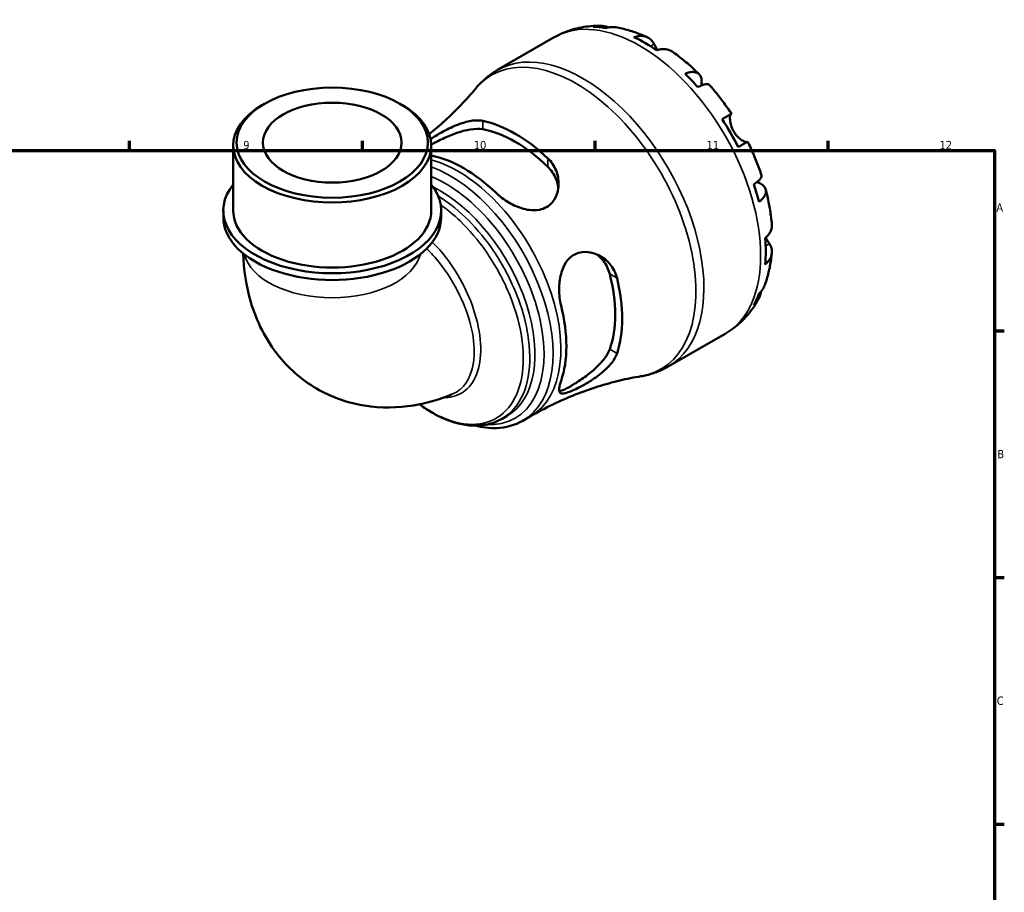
# Model space of a CAD drawing. Header units: millimetres. Extents: x 0 to 902, y 0 to 879.
# Tile 6 of 6: x 528 to 824, y 351 to 613. Entities that reach past the tile are written whole.
import ezdxf

# ---------------------------------------------------------------- set-up
doc = ezdxf.new("R2010")
doc.units = ezdxf.units.MM
for name, color, linetype, lineweight in [('Border (ISO)', 7, 'Continuous', 70), ('Visible (ISO)', 7, 'Continuous', 50), ('Visible Narrow (ISO)', 7, 'Continuous', 35)]:
    doc.layers.add(name, color=color, linetype=linetype, lineweight=lineweight)
doc.styles.add('Note Text (ISO)', font='tahoma.ttf')

# ---------------------------------------------------------------- blocks, each defined once
blk = doc.blocks.new('Borders Default Border')
at = {"layer": 'Border (ISO)'}
for p, q in [((560.67, 574), (560.67, 576.9)), ((630.75, 574), (630.75, 576.9)), ((700.83, 574), (700.83, 576.9)), ((770.92, 574), (770.92, 576.9)), ((821, 519.75), (823.9, 519.75)), ((821, 445.5), (823.9, 445.5)), ((821, 371.25), (823.9, 371.25))]:
    blk.add_line(p, q, dxfattribs=at)
at = {"layer": 'Border (ISO)', "flags": 128}
blk.add_lwpolyline([(20, 20), (20, 574), (821, 574), (821, 20), (20, 20)], dxfattribs=at)
at = {"layer": 'Border (ISO)', "color": 232, "true_color": 0xca0064, "char_height": 2.5, "attachment_point": 7, "style": 'Note Text (ISO)'}
for s, insert in [('9', (594.88, 574.35)), ('10', (664.29, 574.35)), ('11', (734.37, 574.4)), ('12', (804.46, 574.4)), ('A', (821.59, 555.62)), ('B', (821.89, 481.37)), ('C', (821.73, 407.08))]:
    blk.add_mtext(s, dxfattribs=dict(at, insert=insert))

msp = doc.modelspace()

# ---------------------------------------------------------------- linework, layer by layer
at = {"layer": 'Visible (ISO)'}
for p, q in [((671.434, 598.244), (688.515, 608.08)), ((601.246, 588.053), (600.515, 587.629)), ((642.099, 588.053), (642.83, 587.629)), ((591.866, 555.942), (591.866, 575.538)), ((651.48, 555.942), (651.48, 575.538)), ((588.885, 553.898), (588.885, 555.942)), ((654.46, 553.898), (654.46, 555.942)), ((722.834, 508.985), (739.915, 518.822)), ((672.787, 493.24), (674.334, 494.13)), ((679.023, 492.671), (681.385, 494.031))]:
    msp.add_line(p, q, dxfattribs=at)
for centre, major_axis, ratio, start_param, end_param in [((715.93, 564.438), (-25.578, 44.417), 0.5780931, 5.8354042, 5.9494356), ((715.93, 564.438), (-25.578, 44.417), 0.5780931, 5.4049542, 5.5944875), ((715.93, 564.438), (-25.578, 44.417), 0.5780931, 5.0500061, 5.1640375), ((621.673, 575.538), (-29.807, 0), 0.5758617, 5.5016397, 10.2063236), ((676.77, 541.888), (22.689, -39.399), 0.5780931, 2.0483477, 2.6679087), ((715.93, 564.438), (-25.578, 44.417), 0.5780931, 4.619556, 4.8090893), ((676.77, 541.888), (21.216, -36.843), 0.5780931, 2.0260561, 2.6902003), ((661.179, 532.909), (-21.853, 37.948), 0.5780931, 5.1776738, 5.8183162), ((621.673, 555.942), (-32.788, 0), 0.5758617, 5.8534856, 9.8544776), ((715.93, 564.438), (-25.578, 44.417), 0.5780931, 4.2646079, 4.3786393), ((621.673, 555.942), (-29.807, 0), 0.5758617, 0, 3.1415927), ((621.673, 553.898), (-32.788, 0), 0.5758617, 0, 3.1415927), ((715.93, 564.438), (-25.578, 44.417), 0.5780931, 3.8341579, 4.0236912), ((676.77, 541.888), (21.216, -36.843), 0.5780931, 0.4552598, 1.1194039), ((676.77, 541.888), (22.689, -39.399), 0.5780931, 0.4775513, 1.0971124), ((715.93, 564.438), (25.578, -44.417), 0.5780931, 0.3376171, 0.4516485), ((661.179, 532.909), (-21.853, 37.948), 0.5780931, 3.6068774, 4.2509716)]:
    msp.add_ellipse(centre, major_axis=major_axis, ratio=ratio, start_param=start_param, end_param=end_param, dxfattribs=at)
for major_axis in [(28.777, 0), (20.865, 0)]:
    msp.add_ellipse((621.673, 576.381), major_axis=major_axis, ratio=0.5758617, dxfattribs=at)
for points, knots in [([(688.515, 608.08), (689.362, 608.568), (690.237, 609.006), (692.029, 609.778), (692.945, 610.112), (694.803, 610.673), (695.744, 610.9), (697.637, 611.251), (698.589, 611.375), (700.492, 611.525), (701.442, 611.552), (702.389, 611.533)], [5.49972085, 5.49972085, 5.49972085, 5.49972085, 5.56676099, 5.56676099, 5.63380113, 5.63380113, 5.70084126, 5.70084126, 5.7678814, 5.7678814, 5.83492154, 5.83492154, 5.83492154, 5.83492154]), ([(700.175, 611.248), (700.782, 611.42), (701.404, 611.511), (702.572, 611.55), (703.222, 611.498), (704.2, 611.289), (704.532, 611.194), (704.854, 611.082)], [0.23003486, 0.23003486, 0.23003486, 0.23003486, 0.44833783, 0.44833783, 0.67289568, 0.67289568, 0.78991665, 0.78991665, 0.78991665, 0.78991665]), ([(707, 611.093), (706.552, 611.168), (706.099, 611.192), (705.148, 611.148), (704.569, 611.052), (703.991, 610.878)], [6.57935547, 6.57935547, 6.57935547, 6.57935547, 6.75690579, 6.75690579, 6.97520876, 6.97520876, 6.97520876, 6.97520876]), ([(707, 611.093), (707.656, 610.982), (708.308, 610.852), (709.602, 610.554), (710.245, 610.387), (711.52, 610.018), (712.153, 609.816), (713.409, 609.38), (714.032, 609.146), (715.268, 608.647), (715.881, 608.383), (716.489, 608.103)], [5.94497245, 5.94497245, 5.94497245, 5.94497245, 5.99255162, 5.99255162, 6.04013079, 6.04013079, 6.08770996, 6.08770996, 6.13528912, 6.13528912, 6.18286829, 6.18286829, 6.18286829, 6.18286829]), ([(712.5, 608.129), (713.05, 608.315), (713.586, 608.428), (714.55, 608.52), (715.063, 608.504), (716.022, 608.313), (716.467, 608.138), (717.216, 607.701), (717.589, 607.398), (718.16, 606.735), (718.379, 606.404), (718.559, 606.058)], [0.2300371, 0.2300371, 0.2300371, 0.2300371, 0.4481544, 0.4481544, 0.6727436, 0.6727436, 0.8973328, 0.8973328, 1.1227327, 1.1227327, 1.2981486, 1.2981486, 1.2981486, 1.2981486]), ([(718.559, 606.058), (718.67, 605.845), (718.796, 605.606), (719.107, 605.032), (719.296, 604.692), (719.524, 604.304), (719.542, 604.274), (719.56, 604.244)], [-0.77518695, -0.77518695, -0.77518695, -0.77518695, -0.66453204, -0.66453204, -0.53185988, -0.53185988, -0.52075, -0.52075, -0.52075, -0.52075]), ([(723.97, 603.798), (723.881, 603.86), (723.79, 603.918), (723.326, 604.189), (722.881, 604.363), (721.922, 604.554), (721.408, 604.57), (720.445, 604.478), (719.908, 604.365), (719.359, 604.179)], [6.2608959, 6.2608959, 6.2608959, 6.2608959, 6.31513039, 6.31513039, 6.53971958, 6.53971958, 6.76430877, 6.76430877, 6.98242607, 6.98242607, 6.98242607, 6.98242607]), ([(723.97, 603.798), (724.542, 603.401), (725.108, 602.992), (726.23, 602.15), (726.785, 601.717), (727.884, 600.828), (728.427, 600.373), (729.503, 599.44), (730.035, 598.963), (731.086, 597.988), (731.605, 597.49), (732.118, 596.982)], [0.10215415, 0.10215415, 0.10215415, 0.10215415, 0.15041409, 0.15041409, 0.19867404, 0.19867404, 0.24693398, 0.24693398, 0.29519393, 0.29519393, 0.34345388, 0.34345388, 0.34345388, 0.34345388]), ([(664.762, 592.592), (665.134, 593.04), (665.521, 593.477), (666.326, 594.323), (666.744, 594.733), (667.609, 595.523), (668.056, 595.903), (668.977, 596.631), (669.452, 596.978), (670.425, 597.638), (670.924, 597.95), (671.434, 598.244)], [5.28781559, 5.28781559, 5.28781559, 5.28781559, 5.33019664, 5.33019664, 5.3725777, 5.3725777, 5.41495875, 5.41495875, 5.4573398, 5.4573398, 5.49972085, 5.49972085, 5.49972085, 5.49972085]), ([(727.869, 597.128), (728.39, 597.335), (728.885, 597.479), (729.749, 597.644), (730.195, 597.676), (730.993, 597.602), (731.345, 597.496), (731.906, 597.195), (732.166, 596.973), (732.567, 596.403), (732.707, 596.056), (732.867, 595.331), (732.901, 594.887), (732.856, 594.134), (732.821, 593.858), (732.773, 593.578)], [0.2300349, 0.2300349, 0.2300349, 0.2300349, 0.4483378, 0.4483378, 0.6728957, 0.6728957, 0.8974535, 0.8974535, 1.1226267, 1.1226267, 1.3478, 1.3478, 1.5738057, 1.5738057, 1.6947899, 1.6947899, 1.6947899, 1.6947899]), ([(735.167, 593.768), (735.085, 593.858), (734.972, 593.92), (734.655, 594.004), (734.399, 594.009), (733.766, 593.909), (733.389, 593.803), (732.628, 593.53), (732.177, 593.34), (731.685, 593.103)], [6.14481821, 6.14481821, 6.14481821, 6.14481821, 6.3077901, 6.3077901, 6.53234794, 6.53234794, 6.75690579, 6.75690579, 6.97520876, 6.97520876, 6.97520876, 6.97520876]), ([(735.167, 593.768), (735.649, 593.227), (736.124, 592.678), (737.06, 591.562), (737.521, 590.997), (738.428, 589.849), (738.874, 589.268), (739.751, 588.091), (740.182, 587.495), (741.029, 586.29), (741.444, 585.681), (741.851, 585.065)], [0.44157516, 0.44157516, 0.44157516, 0.44157516, 0.4894013, 0.4894013, 0.53722743, 0.53722743, 0.58505357, 0.58505357, 0.6328797, 0.6328797, 0.68070584, 0.68070584, 0.68070584, 0.68070584]), ([(664.762, 592.592), (663.43, 590.985), (661.994, 589.362), (658.916, 586.127), (657.275, 584.514), (654.055, 581.574), (652.504, 580.24), (650.889, 578.937)], [5.28781559, 5.28781559, 5.28781559, 5.28781559, 5.33019664, 5.33019664, 5.3725777, 5.3725777, 5.40875258, 5.40875258, 5.40875258, 5.40875258]), ([(739.017, 583.444), (739.487, 583.714), (739.903, 583.954), (740.584, 584.344), (740.907, 584.529), (741.412, 584.818), (741.593, 584.921), (741.811, 585.044), (741.867, 585.075), (741.831, 585.052), (741.771, 585.016), (741.676, 584.96)], [0.2300371, 0.2300371, 0.2300371, 0.2300371, 0.4481544, 0.4481544, 0.6727436, 0.6727436, 0.8973328, 0.8973328, 1.1227327, 1.1227327, 1.2981486, 1.2981486, 1.2981486, 1.2981486]), ([(741.676, 584.96), (741.656, 584.948), (741.636, 584.932), (741.568, 584.856), (741.523, 584.769), (741.444, 584.522), (741.413, 584.356), (741.366, 583.868), (741.365, 583.515), (741.451, 582.631), (741.553, 582.093), (741.903, 580.957), (742.155, 580.369), (742.476, 579.813)], [-0.78090098, -0.78090098, -0.78090098, -0.78090098, -0.74249641, -0.74249641, -0.64168011, -0.64168011, -0.53308797, -0.53308797, -0.37727943, -0.37727943, -0.19250343, -0.19250343, 0, 0, 0, 0]), ([(651.3, 577.421), (651.933, 577.855), (652.632, 578.305), (654.442, 579.398), (655.579, 580.028), (658.298, 581.364), (659.903, 582.021), (662.851, 582.867), (664.212, 583.094), (665.982, 583.08), (666.495, 583.03), (666.97, 582.932)], [-2.0844636, -2.0844636, -2.0844636, -2.0844636, -1.8110368, -1.8110368, -1.4230694, -1.4230694, -0.8979734, -0.8979734, -0.4181575, -0.4181575, -0.2054532, -0.2054532, -0.2054532, -0.2054532]), ([(651.477, 575.77), (651.947, 576.039), (652.467, 576.324), (653.623, 576.927), (654.262, 577.246), (656.242, 578.179), (657.647, 578.768), (660.362, 579.72), (661.865, 580.132), (664.654, 580.561), (665.941, 580.573), (666.97, 580.391)], [3.461602, 3.461602, 3.461602, 3.461602, 3.657771, 3.657771, 3.867794, 3.867794, 4.2878401, 4.2878401, 4.7493484, 4.7493484, 5.2108567, 5.2108567, 5.2108567, 5.2108567]), ([(742.476, 579.813), (742.666, 579.485), (742.877, 579.171), (743.348, 578.562), (743.608, 578.272), (744.221, 577.672), (744.575, 577.388), (745.224, 576.944), (745.516, 576.785), (745.935, 576.606), (746.084, 576.559), (746.317, 576.517), (746.406, 576.518), (746.471, 576.537)], [0, 0, 0, 0, 0.11375655, 0.11375655, 0.23538098, 0.23538098, 0.39430899, 0.39430899, 0.54630686, 0.54630686, 0.65204055, 0.65204055, 0.7489387, 0.7489387, 0.7489387, 0.7489387]), ([(746.701, 576.665), (746.7, 576.665), (746.646, 576.635), (746.443, 576.521), (746.262, 576.417), (745.757, 576.129), (745.434, 575.944), (744.753, 575.553), (744.337, 575.314), (743.867, 575.044)], [6.1219887, 6.1219887, 6.1219887, 6.1219887, 6.31513039, 6.31513039, 6.53971958, 6.53971958, 6.76430877, 6.76430877, 6.98242607, 6.98242607, 6.98242607, 6.98242607]), ([(746.701, 576.665), (747.031, 576.004), (747.351, 575.34), (747.972, 574.004), (748.272, 573.333), (748.853, 571.984), (749.134, 571.307), (749.674, 569.947), (749.934, 569.265), (750.432, 567.896), (750.67, 567.21), (750.898, 566.522)], [0.89009478, 0.89009478, 0.89009478, 0.89009478, 0.93792256, 0.93792256, 0.98575034, 0.98575034, 1.03357813, 1.03357813, 1.08140591, 1.08140591, 1.12923369, 1.12923369, 1.12923369, 1.12923369]), ([(686.571, 571.645), (687.101, 571.144), (687.57, 570.59), (688.829, 568.746), (689.385, 567.332), (689.906, 564.361), (689.843, 562.79), (689.129, 560.295), (688.641, 559.311), (687.463, 557.88), (686.875, 557.37), (685.544, 556.589), (684.826, 556.321), (683.061, 555.966), (682.009, 555.959), (679.438, 556.309), (677.916, 556.808), (674.984, 558.181), (673.57, 559.065), (671.847, 560.432), (671.397, 560.824), (670.979, 561.226)], [-3.9473698, -3.9473698, -3.9473698, -3.9473698, -3.7096209, -3.7096209, -3.209367, -3.209367, -2.6844563, -2.6844563, -2.3019845, -2.3019845, -2.0253087, -2.0253087, -1.7586739, -1.7586739, -1.4150477, -1.4150477, -0.9332676, -0.9332676, -0.4404999, -0.4404999, -0.2526284, -0.2526284, -0.2526284, -0.2526284]), ([(686.571, 569.103), (687.599, 568.101), (688.459, 566.853), (689.38, 564.638), (689.615, 563.724), (689.726, 562.832)], [-1.76310877, -1.76310877, -1.76310877, -1.76310877, -1.30160049, -1.30160049, -0.99914688, -0.99914688, -0.99914688, -0.99914688]), ([(748.569, 563.859), (749.022, 564.165), (749.413, 564.459), (750.032, 564.978), (750.313, 565.249), (750.719, 565.743), (750.843, 565.966), (750.932, 566.279), (750.935, 566.407), (750.898, 566.521)], [0.23003486, 0.23003486, 0.23003486, 0.23003486, 0.44833783, 0.44833783, 0.67289568, 0.67289568, 0.89745353, 0.89745353, 1.0611692, 1.0611692, 1.0611692, 1.0611692]), ([(749.502, 564.538), (749.785, 564.438), (750.056, 564.324), (750.744, 563.983), (751.11, 563.734), (751.656, 563.236), (751.885, 562.943), (752.176, 562.315), (752.237, 561.981), (752.215, 561.349), (752.13, 560.992), (751.792, 560.268), (751.54, 559.9), (750.963, 559.237), (750.59, 558.883), (750.15, 558.536)], [5.5033678, 5.5033678, 5.5033678, 5.5033678, 5.6314379, 5.6314379, 5.8574437, 5.8574437, 6.0826169, 6.0826169, 6.3077901, 6.3077901, 6.5323479, 6.5323479, 6.7569058, 6.7569058, 6.9752088, 6.9752088, 6.9752088, 6.9752088]), ([(752.159, 562.274), (752.342, 561.575), (752.514, 560.876), (752.833, 559.478), (752.981, 558.778), (753.252, 557.38), (753.375, 556.681), (753.596, 555.285), (753.694, 554.587), (753.864, 553.194), (753.936, 552.499), (753.994, 551.804)], [1.22732598, 1.22732598, 1.22732598, 1.22732598, 1.27558312, 1.27558312, 1.32384026, 1.32384026, 1.3720974, 1.3720974, 1.42035454, 1.42035454, 1.46861168, 1.46861168, 1.46861168, 1.46861168]), ([(752.01, 547.626), (752.447, 548.007), (752.814, 548.414), (753.377, 549.199), (753.621, 549.651), (753.937, 550.573), (754.01, 551.044), (754.008, 551.583), (754.003, 551.693), (753.994, 551.804)], [0.23003714, 0.23003714, 0.23003714, 0.23003714, 0.44815444, 0.44815444, 0.67274363, 0.67274363, 0.89733283, 0.89733283, 0.95341572, 0.95341572, 0.95341572, 0.95341572]), ([(753.26, 545.954), (753.469, 545.627), (753.646, 545.272), (753.932, 544.45), (754.008, 543.977), (754.01, 543.114), (753.937, 542.643), (753.621, 541.72), (753.377, 541.269), (752.814, 540.484), (752.447, 540.077), (752.01, 539.696)], [5.9143146, 5.9143146, 5.9143146, 5.9143146, 6.0897305, 6.0897305, 6.3151304, 6.3151304, 6.5397196, 6.5397196, 6.7643088, 6.7643088, 6.9824261, 6.9824261, 6.9824261, 6.9824261]), ([(752.168, 547.768), (752.275, 547.574), (752.383, 547.388), (752.628, 546.972), (752.762, 546.75), (753.019, 546.335), (753.139, 546.144), (753.253, 545.965), (753.257, 545.96), (753.26, 545.954)], [-2.85672969, -2.85672969, -2.85672969, -2.85672969, -2.78540812, -2.78540812, -2.69094331, -2.69094331, -2.59427293, -2.59427293, -2.59108226, -2.59108226, -2.59108226, -2.59108226]), ([(594.879, 543.015), (595.033, 538.16), (595.722, 533.236), (598.857, 522.697), (601.585, 517.036), (608.954, 508.022), (613.088, 504.487), (622.036, 499.526), (626.719, 497.96), (636.423, 496.389), (641.415, 496.514), (650.212, 497.953), (654.107, 499.121), (657.769, 500.622)], [3.177578, 3.177578, 3.177578, 3.177578, 3.4271908, 3.4271908, 3.7127889, 3.7127889, 3.9383309, 3.9383309, 4.144414, 4.144414, 4.3698413, 4.3698413, 4.5695833, 4.5695833, 4.5695833, 4.5695833]), ([(690.551, 527.326), (690.549, 527.336), (690.546, 527.346), (690.356, 528.121), (690.214, 528.924), (689.94, 531.31), (689.929, 532.944), (690.295, 536.082), (690.666, 537.597), (691.706, 539.865), (692.246, 540.701), (693.446, 541.955), (694.049, 542.409), (695.427, 543.117), (696.193, 543.342), (698.072, 543.565), (699.186, 543.444), (701.703, 542.701), (703.074, 541.915), (705.278, 539.924), (706.153, 538.755), (707.024, 536.839), (707.237, 536.224), (707.389, 535.587)], [-3.8955408, -3.8955408, -3.8955408, -3.8955408, -3.8922757, -3.8922757, -3.6389439, -3.6389439, -3.1579725, -3.1579725, -2.6857815, -2.6857815, -2.3575836, -2.3575836, -2.0942089, -2.0942089, -1.8110368, -1.8110368, -1.4230694, -1.4230694, -0.8979734, -0.8979734, -0.4181575, -0.4181575, -0.2054532, -0.2054532, -0.2054532, -0.2054532]), ([(701.312, 542.746), (702.037, 542.2), (702.719, 541.532), (704.184, 539.616), (704.836, 538.246), (705.191, 536.853)], [4.44416062, 4.44416062, 4.44416062, 4.44416062, 4.74934841, 4.74934841, 5.2108567, 5.2108567, 5.2108567, 5.2108567]), ([(753.992, 543.166), (753.931, 542.5), (753.854, 541.836), (753.671, 540.516), (753.563, 539.859), (753.315, 538.553), (753.174, 537.903), (752.858, 536.613), (752.683, 535.973), (752.297, 534.702), (752.086, 534.072), (751.856, 533.448)], [1.67115243, 1.67115243, 1.67115243, 1.67115243, 1.71873148, 1.71873148, 1.76631053, 1.76631053, 1.81388958, 1.81388958, 1.86146863, 1.86146863, 1.90904768, 1.90904768, 1.90904768, 1.90904768]), ([(750.778, 531.596), (750.713, 531.247), (750.626, 530.898), (750.313, 529.935), (750.032, 529.346), (749.413, 528.358), (749.022, 527.865), (748.569, 527.427)], [6.41028672, 6.41028672, 6.41028672, 6.41028672, 6.53234794, 6.53234794, 6.75690579, 6.75690579, 6.97520876, 6.97520876, 6.97520876, 6.97520876]), ([(750.15, 530.929), (750.59, 531.341), (750.963, 531.793), (751.484, 532.601), (751.694, 533.013), (751.855, 533.448)], [0.23003486, 0.23003486, 0.23003486, 0.23003486, 0.44833783, 0.44833783, 0.62985271, 0.62985271, 0.62985271, 0.62985271]), ([(749.945, 529.233), (749.486, 528.393), (748.985, 527.573), (747.895, 525.98), (747.307, 525.207), (746.044, 523.725), (745.37, 523.015), (743.939, 521.671), (743.184, 521.037), (741.6, 519.859), (740.772, 519.315), (739.915, 518.822)], [2.01902344, 2.01902344, 2.01902344, 2.01902344, 2.0868444, 2.0868444, 2.15466535, 2.15466535, 2.2224863, 2.2224863, 2.29030725, 2.29030725, 2.3581282, 2.3581282, 2.3581282, 2.3581282]), ([(707.389, 512.925), (707.219, 512.41), (706.974, 511.883), (706.004, 510.24), (705.057, 509.131), (702.742, 506.976), (701.349, 505.926), (698.828, 504.278), (697.731, 503.632), (695.901, 502.642), (695.165, 502.272), (693.822, 501.65), (693.23, 501.403), (692.038, 500.982), (691.506, 500.858), (690.522, 500.836), (690.193, 501.052), (689.915, 501.943), (689.974, 502.631), (690.297, 503.885), (690.412, 504.261), (690.551, 504.664)], [-3.9473698, -3.9473698, -3.9473698, -3.9473698, -3.7096209, -3.7096209, -3.209367, -3.209367, -2.6844563, -2.6844563, -2.3019845, -2.3019845, -2.0253087, -2.0253087, -1.7586739, -1.7586739, -1.4150477, -1.4150477, -0.9332676, -0.9332676, -0.4404999, -0.4404999, -0.2526284, -0.2526284, -0.2526284, -0.2526284]), ([(705.191, 514.191), (704.836, 513.206), (704.184, 512.094), (702.42, 509.888), (701.312, 508.792), (699.132, 506.915), (697.92, 505.991), (696.121, 504.745), (695.524, 504.351), (694.386, 503.63), (693.844, 503.302), (693.349, 503.017), (692.854, 502.732), (692.382, 502.476), (691.523, 502.047), (691.136, 501.874), (690.51, 501.645), (690.258, 501.576), (690.043, 501.544)], [-1.7631088, -1.7631088, -1.7631088, -1.7631088, -1.3016005, -1.3016005, -0.8400922, -0.8400922, -0.4200461, -0.4200461, -0.2100231, -0.2100231, 0, 0, 0, 0.2100231, 0.2100231, 0.4200461, 0.4200461, 0.6016577, 0.6016577, 0.6016577, 0.6016577]), ([(722.834, 508.985), (722.324, 508.692), (721.804, 508.417), (720.745, 507.906), (720.206, 507.671), (719.114, 507.239), (718.561, 507.043), (717.444, 506.691), (716.879, 506.536), (715.743, 506.264), (715.171, 506.148), (714.597, 506.052)], [2.3581282, 2.3581282, 2.3581282, 2.3581282, 2.40050925, 2.40050925, 2.4428903, 2.4428903, 2.48527135, 2.48527135, 2.52765241, 2.52765241, 2.57003346, 2.57003346, 2.57003346, 2.57003346]), ([(681.385, 494.031), (683.564, 495.286), (685.789, 496.46), (690.286, 498.628), (692.557, 499.622), (697.097, 501.417), (699.365, 502.218), (703.852, 503.63), (706.071, 504.241), (710.414, 505.279), (712.538, 505.707), (714.597, 506.052)], [2.3581282, 2.3581282, 2.3581282, 2.3581282, 2.40050925, 2.40050925, 2.4428903, 2.4428903, 2.48527135, 2.48527135, 2.52765241, 2.52765241, 2.57003346, 2.57003346, 2.57003346, 2.57003346]), ([(672.787, 493.24), (671.712, 492.62), (670.558, 492.137), (668.117, 491.451), (666.829, 491.253), (664.128, 491.143), (662.712, 491.244), (659.783, 491.749), (658.269, 492.164), (655.194, 493.303), (653.634, 494.032), (650.675, 495.691), (649.276, 496.597), (647.896, 497.608)], [3.92893341, 3.92893341, 3.92893341, 3.92893341, 4.07445828, 4.07445828, 4.22254902, 4.22254902, 4.37657094, 4.37657094, 4.53637279, 4.53637279, 4.69955224, 4.69955224, 4.84751223, 4.84751223, 4.84751223, 4.84751223]), ([(679.023, 492.671), (676.679, 491.321), (673.993, 490.579), (669.049, 490.376), (666.861, 490.625), (664.638, 491.185)], [2.3581282, 2.3581282, 2.3581282, 2.3581282, 2.65134297, 2.65134297, 2.86824704, 2.86824704, 2.86824704, 2.86824704])]:
    msp.add_open_spline(points, degree=3, knots=knots, dxfattribs=at)
at = {"layer": 'Visible Narrow (ISO)'}
for p, q in [((718.559, 606.058), (717.458, 605.424)), ((741.676, 584.96), (739.025, 583.433)), ((666.97, 580.391), (666.97, 582.932)), ((686.571, 571.645), (686.571, 569.103)), ((753.26, 545.954), (752.142, 545.31)), ((705.191, 536.853), (707.389, 535.587)), ((707.389, 512.925), (705.191, 514.191))]:
    msp.add_line(p, q, dxfattribs=at)
for centre, major_axis, ratio, start_param, end_param in [((714.215, 563.451), (-25.7, 44.629), 0.5780931, 3.1415927, 6.2831853), ((697.134, 553.614), (25.7, -44.629), 0.5780931, 0, 3.1415927), ((695.061, 552.421), (-25.488, 44.26), 0.5780931, 2.9296874, 6.4950906), ((659.54, 531.966), (21.845, -37.935), 0.5780931, 0, 2.6215653), ((657.178, 530.606), (21.845, -37.935), 0.5780931, 0, 2.5432857), ((655.733, 529.773), (20.946, -36.373), 0.5780931, 5.9230104, 8.7851214), ((654.288, 528.941), (20.046, -34.811), 0.5780931, 0, 2.4340479), ((621.673, 545.111), (26.826, 0), 0.5758617, 3.2918837, 6.1328943)]:
    msp.add_ellipse(centre, major_axis=major_axis, ratio=ratio, start_param=start_param, end_param=end_param, dxfattribs=at)
for points, knots in [([(672.786, 493.242), (673.885, 493.874), (674.895, 494.662), (677.952, 497.817), (679.512, 500.867), (681.217, 508.173), (681.362, 512.427), (680.214, 521.503), (678.921, 526.322), (675.089, 535.807), (672.551, 540.47), (667.152, 548.171), (664.436, 551.35), (658.986, 556.553), (656.281, 558.66), (653.566, 560.322)], [-3.9289334, -3.9289334, -3.9289334, -3.9289334, -3.7650312, -3.7650312, -3.3756135, -3.3756135, -2.9861971, -2.9861971, -2.5967905, -2.5967905, -2.2074191, -2.2074191, -1.8891367, -1.8891367, -1.6022125, -1.6022125, -1.6022125, -1.6022125]), ([(654.333, 557.601), (656.313, 556.222), (658.271, 554.608), (662.956, 550.115), (665.602, 547.001), (670.856, 539.465), (673.322, 534.908), (677.041, 525.646), (678.292, 520.944), (679.397, 512.095), (679.25, 507.949), (677.579, 500.83), (676.055, 497.859), (671.857, 493.534), (669.184, 492.182), (663.088, 491.296), (659.666, 491.764), (653.429, 494.129), (650.666, 495.658), (647.954, 497.621)], [1.6740954, 1.6740954, 1.6740954, 1.6740954, 1.8891367, 1.8891367, 2.2074191, 2.2074191, 2.5967905, 2.5967905, 2.9861971, 2.9861971, 3.3756135, 3.3756135, 3.7650312, 3.7650312, 4.1544486, 4.1544486, 4.5438655, 4.5438655, 4.8402438, 4.8402438, 4.8402438, 4.8402438]), ([(655.104, 499.607), (656.477, 499.581), (657.773, 499.784), (660.948, 500.932), (662.619, 502.29), (665.107, 506.096), (665.909, 508.556), (666.531, 514.255), (666.326, 517.507), (664.936, 524.373), (663.722, 527.994), (660.471, 535.068), (658.425, 538.523), (654.759, 543.327), (653.327, 544.945), (651.805, 546.369), (651.786, 546.386), (651.767, 546.404)], [0.4376356, 0.4376356, 0.4376356, 0.4376356, 0.6658556, 0.6658556, 1.0493235, 1.0493235, 1.4381209, 1.4381209, 1.8359537, 1.8359537, 2.2462073, 2.2462073, 2.6650317, 2.6650317, 2.905681, 2.905681, 2.9086795, 2.9086795, 2.9086795, 2.9086795]), ([(650.073, 544.463), (651.417, 543.188), (652.713, 541.749), (656.281, 537.249), (658.359, 533.916), (661.656, 527.116), (662.891, 523.643), (664.331, 517.06), (664.566, 513.943), (664.026, 508.48), (663.275, 506.12), (660.988, 502.588), (659.518, 501.339), (657.769, 500.622)], [-2.8832327, -2.8832327, -2.8832327, -2.8832327, -2.6650317, -2.6650317, -2.2462073, -2.2462073, -1.8359537, -1.8359537, -1.4381209, -1.4381209, -1.0493235, -1.0493235, -0.6902671, -0.6902671, -0.6902671, -0.6902671])]:
    msp.add_open_spline(points, degree=3, knots=knots, dxfattribs=at)

# ---------------------------------------------------------------- block references
msp.add_blockref('Borders Default Border', (0, 0))

doc.saveas('drawing.dxf')
